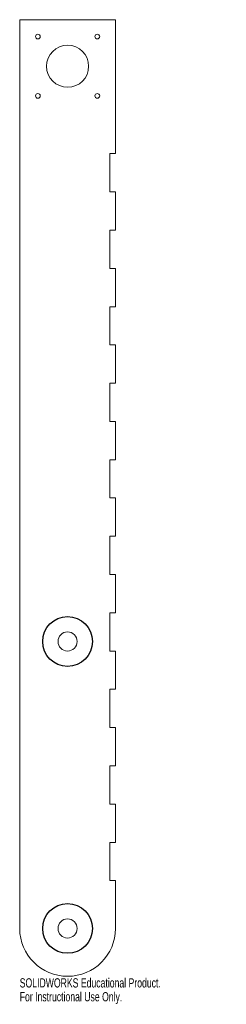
# Model space of a CAD drawing. Header units: millimetres. Extents: x -25 to 83, y -385 to 130.
import ezdxf

# ---------------------------------------------------------------- set-up
doc = ezdxf.new("R2010")
doc.units = ezdxf.units.MM
doc.styles.add('SLDTEXTSTYLE0', font='TXT', dxfattribs={"width": 0.7})

msp = doc.modelspace()

# ---------------------------------------------------------------- linework, layer by layer
at = {"color": 7, "linetype": 'Continuous', "lineweight": 15}
for p, q in [((25, 130), (-25, 130)), ((-25, 130), (-25, -345)), ((25, 60), (25, 130)), ((22, 60), (25, 60)), ((22, 40), (22, 60)), ((25, 40), (22, 40)), ((25, 20), (25, 40)), ((22, 20), (25, 20)), ((22, 0), (22, 20)), ((25, 0), (22, 0)), ((25, -20), (25, 0)), ((22, -20), (25, -20)), ((22, -40), (22, -20)), ((25, -40), (22, -40)), ((25, -60), (25, -40)), ((22, -60), (25, -60)), ((22, -80), (22, -60)), ((25, -80), (22, -80)), ((25, -100), (25, -80)), ((22, -100), (25, -100)), ((22, -120), (22, -100)), ((25, -120), (22, -120)), ((25, -140), (25, -120)), ((22, -140), (25, -140)), ((22, -160), (22, -140)), ((25, -160), (22, -160)), ((25, -180), (25, -160)), ((22, -180), (25, -180)), ((22, -200), (22, -180)), ((25, -200), (22, -200)), ((25, -220), (25, -200)), ((22, -220), (25, -220)), ((22, -240), (22, -220)), ((25, -240), (22, -240)), ((25, -260), (25, -240)), ((22, -260), (25, -260)), ((22, -280), (22, -260)), ((25, -280), (22, -280)), ((25, -300), (25, -280)), ((22, -300), (25, -300)), ((22, -320), (22, -300)), ((25, -320), (22, -320)), ((25, -345), (25, -320))]:
    msp.add_line(p, q, dxfattribs=at)
for centre, radius in [((-15.5, 121.16), 1.25), ((15.5, 121.16), 1.25), ((0, 105.66), 11), ((-15.5, 90.16), 1.25), ((15.5, 90.16), 1.25), ((0, -195), 5), ((0, -345), 5)]:
    msp.add_circle(centre, radius, dxfattribs=at)
at = {"color": 7, "linetype": 'Continuous'}
for centre in [(0, -195), (0, -345)]:
    msp.add_circle(centre, 13, dxfattribs=at)
at = {"color": 7, "linetype": 'Continuous', "lineweight": 15}
msp.add_arc((0, -345), 25, 180, 0, dxfattribs=at)

# ---------------------------------------------------------------- texts
at = {"color": 7, "linetype": 'Continuous', "char_height": 4.8336, "attachment_point": 1, "style": 'SLDTEXTSTYLE0'}
for s, insert in [('SOLIDWORKS Educational Product.', (-25, -371.02)), ('For Instructional Use Only.', (-25, -378.27))]:
    msp.add_mtext(s, dxfattribs=dict(at, insert=insert))

doc.saveas('drawing.dxf')
